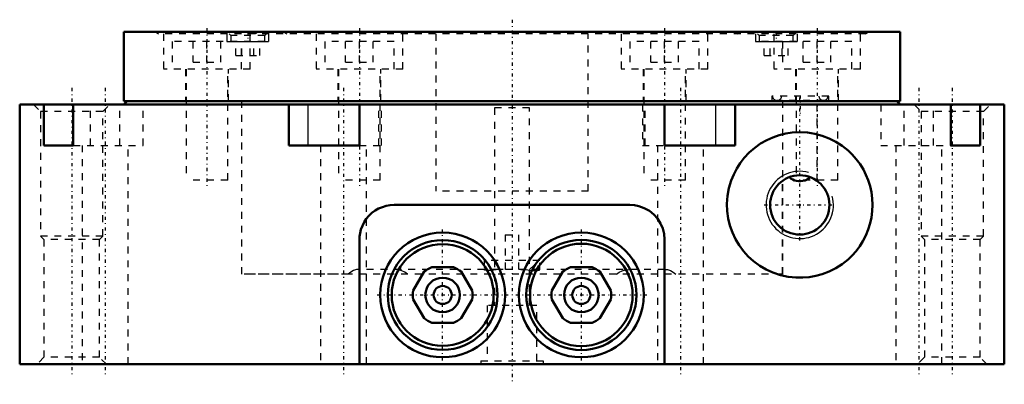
# Model space of a CAD drawing. Header units: millimetres. Extents: x -71 to 71, y -3 to 50.
import ezdxf

# ---------------------------------------------------------------- set-up
doc = ezdxf.new("R2010")
doc.units = ezdxf.units.MM
doc.linetypes.add('Center', pattern=[1.5, 0.45, -0.5, 0.05, -0.5])
doc.linetypes.add('Dashed', pattern=[2, 1, -1])
for name, color, linetype, lineweight in [('2d ConnectionPoints', 7, 'Continuous', 50), ('AM_0', 7, 'Continuous', 50), ('AM_4', 3, 'Continuous', 25), ('AM_5', 3, 'Continuous', 25), ('AM_7', 7, 'Center', 25), ('AM_9', 6, 'Dashed', 25)]:
    doc.layers.add(name, color=color, linetype=linetype, lineweight=lineweight)

# ---------------------------------------------------------------- blocks, each defined once
blk = doc.blocks.new('1_AMF428730_0_in_AMF552967_0')
at = {"layer": 'AM_0'}
for p, q in [((56, 48), (-56, 48)), ((-56, 48), (-56, 38)), ((56, 38), (56, 48)), ((56, 38), (-56, 38))]:
    blk.add_line(p, q, dxfattribs=at)
at = {"layer": 'AM_5'}
for p, q in [((-41.11, 47.7), (-41.11, 46.6)), ((-35.11, 47.7), (-35.11, 46.6)), ((35.11, 47.7), (35.11, 46.6)), ((41.11, 47.7), (41.11, 46.6)), ((-41.11, 46.6), (-35.11, 46.6)), ((35.11, 46.6), (41.11, 46.6))]:
    blk.add_line(p, q, dxfattribs=at)
at = {"layer": 'AM_7'}
for p, q in [((-44, 48.5), (-44, 25.6)), ((-22, 48.5), (-22, 25.6)), ((22, 48.5), (22, 25.6)), ((44, 48.5), (44, 25.6)), ((-38.11, 48.07), (-38.11, 46.53)), ((38.11, 48.07), (38.11, 46.53)), ((41.57, 38.82), (41.57, 36.18))]:
    blk.add_line(p, q, dxfattribs=at)
at = {"layer": 'AM_9'}
for p, q in [((-51.5, 48), (-50.98, 47.7)), ((50.98, 47.7), (-50.98, 47.7)), ((-50.25, 47.7), (-50.25, 42.6)), ((-40.81, 47.7), (-40.56, 47.46)), ((-40.56, 47.46), (-40.56, 46.6)), ((-35.65, 47.46), (-40.56, 47.46)), ((-37.75, 42.6), (-37.75, 47.7)), ((-36.5, 48), (-37.02, 47.7)), ((-35.65, 47.46), (-35.41, 47.7)), ((-35.65, 46.6), (-35.65, 47.46)), ((-33, 48), (-32.48, 47.7)), ((-28.25, 47.7), (-28.25, 42.6)), ((-15.75, 42.6), (-15.75, 47.7)), ((-11, 47.7), (-11, 25)), ((11, 25), (11, 47.7)), ((15.75, 47.7), (15.75, 42.6)), ((28.25, 42.6), (28.25, 47.7)), ((32.48, 47.7), (33, 48)), ((35.41, 47.7), (35.65, 47.46)), ((35.65, 47.46), (35.65, 46.6)), ((40.56, 47.46), (35.65, 47.46)), ((37.02, 47.7), (36.5, 48)), ((37.75, 47.7), (37.75, 42.6)), ((40.56, 47.46), (40.81, 47.7)), ((40.56, 46.6), (40.56, 47.46)), ((50.25, 42.6), (50.25, 47.7)), ((50.98, 47.7), (51.5, 48)), ((-49, 46.6), (-49, 42.6)), ((-35.65, 46.6), (-49, 46.6)), ((-46, 43.6), (-46, 46.6)), ((-44, 43.6), (-44, 46.6)), ((-42, 43.6), (-42, 46.6)), ((-39.84, 44.6), (-39.84, 46.6)), ((-39, 42.6), (-39, 46.6)), ((-38.97, 44.6), (-38.97, 46.6)), ((-37.24, 44.6), (-37.24, 46.6)), ((-36.37, 44.6), (-36.37, 46.6)), ((-17, 46.6), (-27, 46.6)), ((-27, 46.6), (-27, 42.6)), ((-24, 43.6), (-24, 46.6)), ((-22, 43.6), (-22, 46.6)), ((-20, 43.6), (-20, 46.6)), ((-17, 42.6), (-17, 46.6)), ((27, 46.6), (17, 46.6)), ((17, 46.6), (17, 42.6)), ((20, 43.6), (20, 46.6)), ((22, 43.6), (22, 46.6)), ((24, 43.6), (24, 46.6)), ((27, 42.6), (27, 46.6)), ((49, 46.6), (35.65, 46.6)), ((36.37, 44.6), (36.37, 46.6)), ((37.24, 44.6), (37.24, 46.6)), ((38.97, 44.6), (38.97, 46.6)), ((39, 46.6), (39, 42.6)), ((39.84, 44.6), (39.84, 46.6)), ((42, 43.6), (42, 46.6)), ((44, 43.6), (44, 46.6)), ((46, 43.6), (46, 46.6)), ((49, 42.6), (49, 46.6)), ((-39.84, 44.6), (-36.37, 44.6)), ((36.37, 44.6), (39.84, 44.6)), ((-37.75, 42.6), (-50.25, 42.6)), ((-47.1, 42.6), (-47.1, 38)), ((-47, 42.6), (-47, 26.6)), ((-46, 43.6), (-42, 43.6)), ((-41, 26.6), (-41, 42.6)), ((-40.9, 38), (-40.9, 42.6)), ((-15.75, 42.6), (-28.25, 42.6)), ((-25.1, 42.6), (-25.1, 38)), ((-25, 42.6), (-25, 26.6)), ((-24, 43.6), (-20, 43.6)), ((-19, 26.6), (-19, 42.6)), ((-18.9, 38), (-18.9, 42.6)), ((28.25, 42.6), (15.75, 42.6)), ((18.9, 42.6), (18.9, 38)), ((19, 42.6), (19, 26.6)), ((20, 43.6), (24, 43.6)), ((25, 26.6), (25, 42.6)), ((25.1, 38), (25.1, 42.6)), ((50.25, 42.6), (37.75, 42.6)), ((40.9, 42.6), (40.9, 38)), ((41, 42.6), (41, 26.6)), ((42, 43.6), (46, 43.6)), ((47, 26.6), (47, 42.6)), ((47.1, 38), (47.1, 42.6)), ((45.67, 38.7), (37.47, 38.7)), ((37.47, 38.7), (37.47, 38)), ((45.67, 38), (45.67, 38.7)), ((-39, 38), (-39, 13)), ((44.97, 38.1), (38.17, 38.1)), ((-41, 26.6), (-47, 26.6)), ((-19, 26.6), (-25, 26.6)), ((25, 26.6), (19, 26.6)), ((39, 13), (39, 26.48)), ((47, 26.6), (41, 26.6)), ((11, 25), (-11, 25)), ((-1, 18.7), (1, 18.7)), ((-1, 18.7), (-1, 13.7)), ((1, 13.7), (1, 18.7)), ((-4, 14.96), (-2.5, 13.7)), ((4, 14.96), (-4, 14.96)), ((-4, 14.96), (-4, 13.66)), ((2.5, 13.7), (4, 14.96)), ((4, 13.66), (4, 14.96)), ((-23.61, 13), (-39, 13)), ((22.04, 13.7), (-22, 13.7)), ((39, 13), (-15.08, 13))]:
    blk.add_line(p, q, dxfattribs=at)
for points in [[(-22.04, 13.7), (-22.45, 13.66), (-22.86, 13.53), (-23.25, 13.31), (-23.61, 13)], [(-15.08, 13), (-15.46, 13.29), (-15.89, 13.51), (-16.35, 13.65), (-16.84, 13.7)], [(-4, 13.66), (-3.97, 13.69), (-3.92, 13.7)], [(-1.28, 13.7), (-1.63, 13.69), (-1.96, 13.67), (-2.29, 13.63), (-2.6, 13.6), (-3.06, 13.55), (-3.44, 13.53), (-3.72, 13.54), (-3.91, 13.59), (-4, 13.65), (-4, 13.66)], [(1.28, 13.7), (1.63, 13.69), (1.96, 13.67), (2.29, 13.63), (2.6, 13.6), (3.06, 13.55), (3.44, 13.53), (3.72, 13.54), (3.91, 13.59), (4, 13.65), (4, 13.66)], [(4, 13.66), (3.97, 13.69), (3.92, 13.7)], [(15.08, 13), (15.46, 13.29), (15.89, 13.51), (16.35, 13.65), (16.84, 13.7)], [(22.04, 13.7), (22.45, 13.66), (22.86, 13.53), (23.25, 13.31), (23.61, 13)]]:
    blk.add_lwpolyline(points, dxfattribs=at)
for centre, start, end in [((38.17, 38.7), 180, 270), ((38.27, 38.7), 270, 0), ((44.87, 38.7), 180, 270), ((44.97, 38.7), 270, 0)]:
    blk.add_arc(centre, 0.6, start, end, dxfattribs=at)
blk = doc.blocks.new('2_AMF552967_01_0_in_AMF552967_0')
at = {"layer": 'AM_0'}
for p, q in [((71, 37.5), (-71, 37.5)), ((-71, 37.5), (-71, 0)), ((-67.5, 37.5), (-67.5, 31.6)), ((-63.29, 31.6), (-63.29, 37.5)), ((-55.5, 38), (-56, 37.5)), ((-32.17, 37.5), (-32.17, 31.6)), ((-22.01, 31.6), (-22.01, 37.5)), ((22.01, 37.5), (22.01, 31.6)), ((32.17, 31.6), (32.17, 37.5)), ((56, 37.5), (55.5, 38)), ((63.29, 37.5), (63.29, 31.6)), ((67.5, 31.6), (67.5, 37.5)), ((71, 0), (71, 37.5)), ((-67.5, 31.6), (-63.29, 31.6)), ((-32.17, 31.6), (-22.01, 31.6)), ((22.01, 31.6), (32.17, 31.6)), ((63.29, 31.6), (67.5, 31.6)), ((17, 23), (-17, 23)), ((-22, 18), (-22, 0)), ((22, 0), (22, 18)), ((-14.25, 10.63), (-12.68, 13.37)), ((-11.58, 14), (-8.42, 14)), ((-7.32, 13.37), (-5.75, 10.63)), ((5.75, 10.63), (7.32, 13.37)), ((8.42, 14), (11.58, 14)), ((12.68, 13.37), (14.25, 10.63)), ((-12.68, 6.63), (-14.25, 9.37)), ((-5.75, 9.37), (-7.32, 6.63)), ((7.32, 6.63), (5.75, 9.37)), ((14.25, 9.37), (12.68, 6.63)), ((-8.42, 6), (-11.58, 6)), ((11.58, 6), (8.42, 6)), ((71, 0), (-71, 0))]:
    blk.add_line(p, q, dxfattribs=at)
for points in [[(52, 23), (51.96, 23.93), (51.84, 24.85), (51.64, 25.73), (51.37, 26.57), (51.05, 27.37), (50.67, 28.12), (50.19, 28.9), (49.65, 29.61), (49.08, 30.27), (48.46, 30.86), (47.6, 31.54), (46.69, 32.13), (45.73, 32.61), (44.73, 32.99), (43.69, 33.27), (42.62, 33.44), (41.52, 33.5), (40.41, 33.44), (39.48, 33.3), (38.55, 33.08), (37.63, 32.76), (36.73, 32.35), (35.85, 31.85), (35, 31.25), (34.21, 30.55), (33.48, 29.78), (32.91, 29.04), (32.41, 28.25), (31.97, 27.4), (31.61, 26.52), (31.29, 25.44), (31.08, 24.32), (31, 23.18), (31.04, 22.11), (31.18, 21.05), (31.43, 20.02), (31.78, 19.02), (32.23, 18.08), (32.75, 17.19), (33.38, 16.34), (34.08, 15.57), (34.85, 14.88), (35.73, 14.23), (36.65, 13.69), (37.61, 13.25), (38.72, 12.88), (39.84, 12.63), (40.96, 12.51), (41.92, 12.51), (42.87, 12.59), (43.81, 12.76), (44.71, 13), (45.72, 13.39), (46.69, 13.87), (47.61, 14.46), (48.47, 15.14), (49.07, 15.72), (49.63, 16.35), (50.15, 17.04), (50.62, 17.79), (51.03, 18.59), (51.38, 19.45), (51.66, 20.35), (51.85, 21.21), (51.96, 22.1), (52, 23)], [(43, 27.01), (42.8, 26.83), (42.57, 26.68), (42.27, 26.54), (41.93, 26.46), (41.63, 26.42), (41.32, 26.42), (41.03, 26.46), (40.75, 26.54), (40.49, 26.65), (40.26, 26.79), (40, 27.01)], [(-17, 23), (-17.58, 22.97), (-18.15, 22.87), (-18.7, 22.7), (-19.24, 22.47), (-19.74, 22.18), (-20.21, 21.84), (-20.63, 21.44), (-21.01, 20.99), (-21.33, 20.5), (-21.58, 20), (-21.78, 19.46), (-21.92, 18.91), (-21.98, 18.45), (-22, 18)], [(22, 18), (21.93, 18.81), (21.74, 19.6), (21.42, 20.34), (20.99, 21.02), (20.45, 21.62), (19.81, 22.13), (19.08, 22.55), (18.29, 22.83), (17.65, 22.96), (17, 23)]]:
    blk.add_lwpolyline(points, dxfattribs=at)
for centre, radius in [((41.5, 23), 4.28), ((-10, 10), 9), ((10, 10), 9), ((-10, 10), 7.92), ((-10, 10), 7.35), ((10, 10), 7.95), ((10, 10), 7.4), ((-10, 10), 2.5), ((10, 10), 2.5), ((-10, 10), 1.3), ((10, 10), 1.3)]:
    blk.add_circle(centre, radius, dxfattribs=at)
for centre, start, end in [((-10, 10), 111.5289, 128.4711), ((-10, 10), 51.5289, 68.4711), ((10, 10), 111.5289, 128.4711), ((10, 10), 51.5289, 68.4711), ((-10, 10), 171.5289, 188.4711), ((-10, 10), 351.5289, 8.4711), ((10, 10), 171.5289, 188.4711), ((10, 10), 351.5289, 8.4711), ((-10, 10), 231.5289, 248.4711), ((-10, 10), 291.5289, 308.4711), ((10, 10), 231.5289, 248.4711), ((10, 10), 291.5289, 308.4711)]:
    blk.add_arc(centre, 4.3, start, end, dxfattribs=at)
at = {"layer": 'AM_4'}
for p, q in [((-29.38, 31.6), (-29.38, 37.5)), ((29.38, 31.6), (29.38, 37.5))]:
    blk.add_line(p, q, dxfattribs=at)
at = {"layer": 'AM_5'}
blk.add_arc((41.5, 23), 4.86, 75, 15, dxfattribs=at)
at = {"layer": 'AM_7'}
for p, q in [((0, 49.75), (0, -2.9)), ((-63.5, 39.9), (-63.5, -1.9)), ((-58.67, 39.9), (-58.67, -1.9)), ((-24.3, 39.9), (-24.3, -1.9)), ((24.3, 39.9), (24.3, -1.9)), ((58.67, 39.9), (58.67, -1.9)), ((63.5, 39.9), (63.5, -1.9)), ((41.5, 17.89), (41.5, 38.75)), ((36.39, 23), (46.61, 23)), ((-10, 0.55), (-10, 19.45)), ((10, 0.55), (10, 19.45)), ((-19.45, 10), (-0.55, 10)), ((0.55, 10), (19.45, 10))]:
    blk.add_line(p, q, dxfattribs=at)
at = {"layer": 'AM_9'}
for p, q in [((-69, 37.5), (-68, 36.5)), ((-60.77, 31.6), (-60.77, 37.5)), ((-59, 36.5), (-58, 37.5)), ((-56.56, 31.6), (-56.56, 37.5)), ((-53.17, 31.6), (-53.17, 37.5)), ((-39, 38), (-39, 13)), ((-19.22, 31.6), (-19.22, 37.5)), ((-18.8, 31.6), (-18.8, 37.5)), ((2.5, 37), (-2.5, 37)), ((-2.5, 37), (-2.5, 8.5)), ((2.5, 8.5), (2.5, 37)), ((18.8, 37.5), (18.8, 31.6)), ((19.22, 31.6), (19.22, 37.5)), ((39, 38), (39, 13)), ((44, 26.48), (44, 38)), ((53.17, 37.5), (53.17, 31.6)), ((56.56, 31.6), (56.56, 37.5)), ((58, 37.5), (59, 36.5)), ((60.77, 31.6), (60.77, 37.5)), ((68, 36.5), (69, 37.5)), ((-68, 36.5), (-68, 18.5)), ((-59, 36.5), (-68, 36.5)), ((-59, 18.5), (-59, 36.5)), ((59, 36.5), (59, 18.5)), ((68, 36.5), (59, 36.5)), ((68, 18.5), (68, 36.5)), ((-63.29, 31.6), (-53.17, 31.6)), ((-61.97, 31.6), (-61.97, 0)), ((-55.37, 0), (-55.37, 31.6)), ((-27.6, 31.6), (-27.6, 0)), ((-22.01, 31.6), (-18.8, 31.6)), ((-21, 0), (-21, 31.6)), ((18.8, 31.6), (22.01, 31.6)), ((21, 31.6), (21, 0)), ((27.6, 0), (27.6, 31.6)), ((53.17, 31.6), (63.29, 31.6)), ((55.37, 31.6), (55.37, 0)), ((61.97, 0), (61.97, 31.6)), ((-59, 18.5), (-68, 18.5)), ((-68, 18.5), (-67.5, 18)), ((-59.5, 18), (-59, 18.5)), ((59, 18.5), (59.5, 18)), ((68, 18.5), (59, 18.5)), ((67.5, 18), (68, 18.5)), ((-67.5, 18), (-67.5, 1)), ((-59.5, 18), (-67.5, 18)), ((-59.5, 1), (-59.5, 18)), ((59.5, 18), (59.5, 1)), ((67.5, 18), (59.5, 18)), ((67.5, 1), (67.5, 18)), ((39, 13), (-39, 13)), ((3.6, 8.5), (-3.6, 8.5)), ((-3.6, 8.5), (-3.6, 0.5)), ((3.6, 0.5), (3.6, 8.5)), ((-67.5, 1), (-68.5, 0)), ((-59.5, 1), (-67.5, 1)), ((-58.5, 0), (-59.5, 1)), ((-4.5, 0.5), (-4.5, 0)), ((-4.5, 0.5), (4.5, 0.5)), ((4.5, 0.5), (4.5, 0)), ((59.5, 1), (58.5, 0)), ((67.5, 1), (59.5, 1)), ((68.5, 0), (67.5, 1))]:
    blk.add_line(p, q, dxfattribs=at)

msp = doc.modelspace()

# ---------------------------------------------------------------- linework, layer by layer
at = {"layer": '2d ConnectionPoints'}
for p in [(0, 38), (41.5, 23), (0, 0)]:
    msp.add_point(p, dxfattribs=at)

# ---------------------------------------------------------------- block references
for name in ['2_AMF552967_01_0_in_AMF552967_0', '1_AMF428730_0_in_AMF552967_0']:
    msp.add_blockref(name, (0, 0))

doc.saveas('drawing.dxf')
